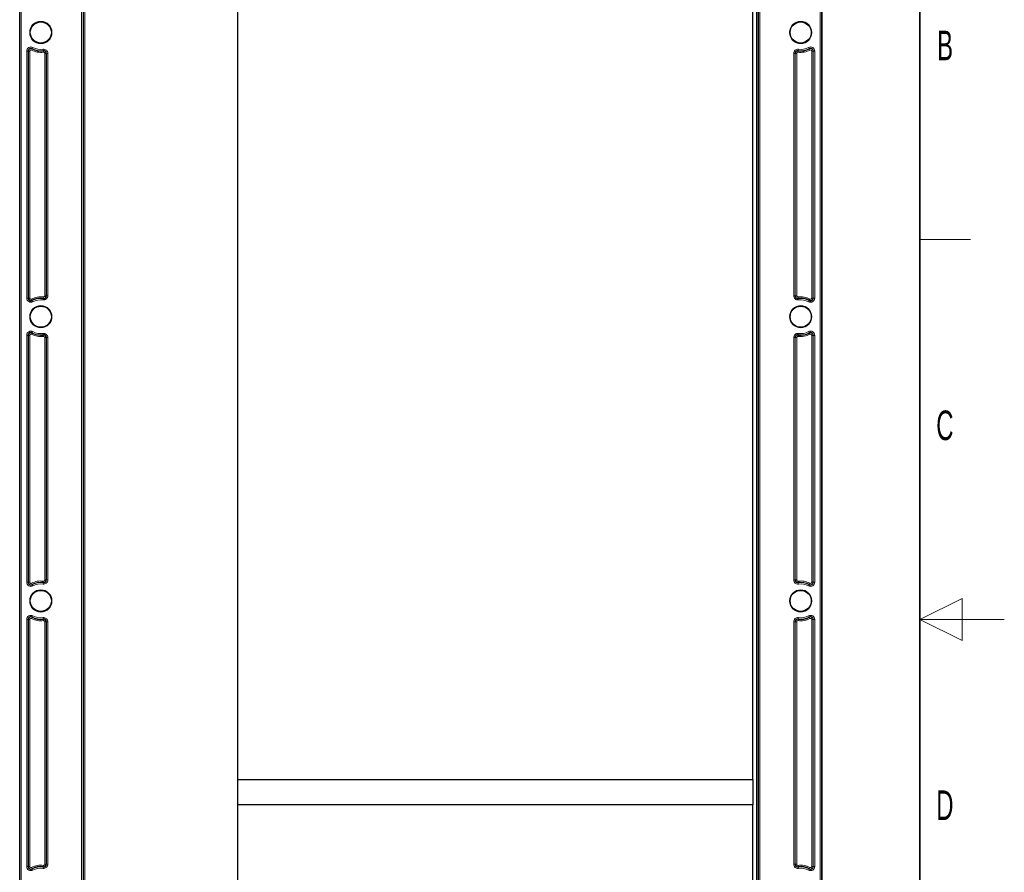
# Model space of a CAD drawing. Header units: millimetres. Extents: x 5 to 418, y 2 to 292.
# Tile 52 of 53: x 301 to 418, y 117 to 218. Entities that reach past the tile are written whole.
import ezdxf

# ---------------------------------------------------------------- set-up
doc = ezdxf.new("R2010")
doc.units = ezdxf.units.MM
doc.layers.add('SLD-0', color=7, linetype='Continuous')
doc.styles.add('SLDTEXTSTYLE1', font='TXT', dxfattribs={"width": 0.605})

msp = doc.modelspace()

# ---------------------------------------------------------------- linework, layer by layer
at = {"color": 7, "linetype": 'Continuous', "lineweight": 25}
for p, q in [((301.3827, 81.287), (301.3827, 251.287)), ((396.3827, 251.287), (396.3827, 81.287)), ((327.2161, 128.287), (327.2161, 242.4536)), ((388.2161, 128.287), (388.2161, 242.4536)), ((327.2161, 128.287), (388.2161, 128.287)), ((327.2161, 125.287), (327.2161, 128.287)), ((388.2161, 128.287), (388.2161, 125.287)), ((388.2161, 125.287), (327.2161, 125.287)), ((327.2161, 107.4536), (327.2161, 125.287)), ((388.2161, 107.4536), (388.2161, 125.287))]:
    msp.add_line(p, q, dxfattribs=at)
at = {"color": 7, "linetype": 'Continuous', "lineweight": 18}
for p, q in [((301.4031, 81.287), (301.4031, 251.287)), ((301.5698, 251.287), (301.5698, 81.287)), ((396.1957, 81.287), (396.1957, 251.287)), ((396.3623, 251.287), (396.3623, 81.287)), ((308.7189, 108.4536), (308.7189, 243.1203)), ((308.8856, 243.1203), (308.8856, 108.4536)), ((308.9497, 108.4536), (308.9497, 243.1203)), ((309.1163, 243.1203), (309.1163, 108.4536)), ((388.6491, 108.4536), (388.6491, 243.1203)), ((388.8158, 243.1203), (388.8158, 108.4536)), ((388.8799, 108.4536), (388.8799, 243.1203)), ((389.0465, 243.1203), (389.0465, 108.4536)), ((302.2189, 185.3314), (302.2189, 214.5759)), ((302.3856, 214.5759), (302.2189, 214.5759)), ((302.3856, 214.5759), (302.3856, 185.3314)), ((302.409, 214.5759), (302.3856, 214.5759)), ((302.409, 185.3314), (302.409, 214.5759)), ((302.5756, 214.5759), (302.409, 214.5759)), ((302.5756, 214.5759), (302.5756, 185.3314)), ((302.7816, 214.7001), (302.8594, 214.8475)), ((302.8594, 214.8475), (302.8703, 214.8682)), ((302.9481, 215.0155), (302.8703, 214.8682)), ((304.1498, 214.802), (304.172, 214.6368)), ((304.1751, 214.6136), (304.172, 214.6368)), ((304.1973, 214.4485), (304.1751, 214.6136)), ((393.5903, 214.6136), (393.5681, 214.4485)), ((393.5903, 214.6136), (393.5935, 214.6368)), ((393.6157, 214.802), (393.5935, 214.6368)), ((394.8174, 215.0155), (394.8952, 214.8682)), ((394.9061, 214.8475), (394.8952, 214.8682)), ((394.9061, 214.8475), (394.9838, 214.7001)), ((395.1899, 185.3314), (395.1899, 214.5759)), ((395.3565, 214.5759), (395.1899, 214.5759)), ((395.3565, 214.5759), (395.3565, 185.3314)), ((395.3565, 214.5759), (395.3799, 214.5759)), ((395.3799, 185.3314), (395.3799, 214.5759)), ((395.5465, 214.5759), (395.3799, 214.5759)), ((395.5465, 214.5759), (395.5465, 185.3314)), ((304.3565, 185.598), (304.3565, 214.3093)), ((304.5232, 214.3093), (304.3565, 214.3093)), ((304.5232, 214.3093), (304.5232, 185.598)), ((304.5232, 214.3093), (304.5465, 214.3093)), ((304.5465, 185.598), (304.5465, 214.3093)), ((304.7132, 214.3093), (304.5465, 214.3093)), ((304.7132, 214.3093), (304.7132, 185.598)), ((393.0523, 185.598), (393.0523, 214.3093)), ((393.2189, 214.3093), (393.0523, 214.3093)), ((393.2189, 214.3093), (393.2189, 185.598)), ((393.2423, 214.3093), (393.2189, 214.3093)), ((393.2423, 185.598), (393.2423, 214.3093)), ((393.4089, 214.3093), (393.2423, 214.3093)), ((393.4089, 214.3093), (393.4089, 185.598)), ((304.1751, 185.2936), (304.1973, 185.4588)), ((304.5232, 185.598), (304.3565, 185.598)), ((304.5232, 185.598), (304.5465, 185.598)), ((304.7132, 185.598), (304.5465, 185.598)), ((393.2189, 185.598), (393.0523, 185.598)), ((393.2423, 185.598), (393.2189, 185.598)), ((393.4089, 185.598), (393.2423, 185.598)), ((393.5681, 185.4588), (393.5903, 185.2936)), ((302.3856, 185.3314), (302.2189, 185.3314)), ((302.409, 185.3314), (302.3856, 185.3314)), ((302.5756, 185.3314), (302.409, 185.3314)), ((302.8594, 185.0598), (302.7816, 185.2072)), ((302.8594, 185.0598), (302.8703, 185.0391)), ((302.8703, 185.0391), (302.9481, 184.8917)), ((304.172, 185.2705), (304.1498, 185.1053)), ((304.1751, 185.2936), (304.172, 185.2705)), ((393.5903, 185.2936), (393.5935, 185.2705)), ((393.5935, 185.2705), (393.6157, 185.1053)), ((394.8952, 185.0391), (394.8174, 184.8917)), ((394.9061, 185.0598), (394.8952, 185.0391)), ((394.9838, 185.2072), (394.9061, 185.0598)), ((395.3565, 185.3314), (395.1899, 185.3314)), ((395.3565, 185.3314), (395.3799, 185.3314)), ((395.5465, 185.3314), (395.3799, 185.3314)), ((302.2189, 151.6647), (302.2189, 180.9092)), ((302.3856, 180.9092), (302.2189, 180.9092)), ((302.3856, 180.9092), (302.3856, 151.6647)), ((302.409, 180.9092), (302.3856, 180.9092)), ((302.409, 151.6647), (302.409, 180.9092)), ((302.5756, 180.9092), (302.409, 180.9092)), ((302.5756, 180.9092), (302.5756, 151.6647)), ((302.7816, 181.0334), (302.8594, 181.1808)), ((302.8594, 181.1808), (302.8703, 181.2015)), ((302.9481, 181.3489), (302.8703, 181.2015)), ((304.1498, 181.1353), (304.172, 180.9701)), ((304.1751, 180.947), (304.172, 180.9701)), ((304.1973, 180.7818), (304.1751, 180.947)), ((393.5903, 180.947), (393.5681, 180.7818)), ((393.5903, 180.947), (393.5935, 180.9701)), ((393.6157, 181.1353), (393.5935, 180.9701)), ((394.8174, 181.3489), (394.8952, 181.2015)), ((394.9061, 181.1808), (394.8952, 181.2015)), ((394.9061, 181.1808), (394.9838, 181.0334)), ((395.1899, 151.6647), (395.1899, 180.9092)), ((395.3565, 180.9092), (395.1899, 180.9092)), ((395.3565, 180.9092), (395.3565, 151.6647)), ((395.3565, 180.9092), (395.3799, 180.9092)), ((395.3799, 151.6647), (395.3799, 180.9092)), ((395.5465, 180.9092), (395.3799, 180.9092)), ((395.5465, 180.9092), (395.5465, 151.6647)), ((304.3565, 151.9313), (304.3565, 180.6426)), ((304.5232, 180.6426), (304.3565, 180.6426)), ((304.5232, 180.6426), (304.5232, 151.9313)), ((304.5232, 180.6426), (304.5465, 180.6426)), ((304.5465, 151.9313), (304.5465, 180.6426)), ((304.7132, 180.6426), (304.5465, 180.6426)), ((304.7132, 180.6426), (304.7132, 151.9313)), ((393.0523, 151.9313), (393.0523, 180.6426)), ((393.2189, 180.6426), (393.0523, 180.6426)), ((393.2189, 180.6426), (393.2189, 151.9313)), ((393.2423, 180.6426), (393.2189, 180.6426)), ((393.2423, 151.9313), (393.2423, 180.6426)), ((393.4089, 180.6426), (393.2423, 180.6426)), ((393.4089, 180.6426), (393.4089, 151.9313)), ((302.3856, 151.6647), (302.2189, 151.6647)), ((302.409, 151.6647), (302.3856, 151.6647)), ((302.5756, 151.6647), (302.409, 151.6647)), ((304.172, 151.6038), (304.1498, 151.4386)), ((304.1751, 151.627), (304.172, 151.6038)), ((304.1751, 151.627), (304.1973, 151.7921)), ((304.5232, 151.9313), (304.3565, 151.9313)), ((304.5232, 151.9313), (304.5465, 151.9313)), ((304.7132, 151.9313), (304.5465, 151.9313)), ((393.2189, 151.9313), (393.0523, 151.9313)), ((393.2423, 151.9313), (393.2189, 151.9313)), ((393.4089, 151.9313), (393.2423, 151.9313)), ((393.5681, 151.7921), (393.5903, 151.627)), ((393.5903, 151.627), (393.5935, 151.6038)), ((393.5935, 151.6038), (393.6157, 151.4386)), ((395.3565, 151.6647), (395.1899, 151.6647)), ((395.3565, 151.6647), (395.3799, 151.6647)), ((395.5465, 151.6647), (395.3799, 151.6647)), ((302.8594, 151.3931), (302.7816, 151.5405)), ((302.8594, 151.3931), (302.8703, 151.3724)), ((302.8703, 151.3724), (302.9481, 151.225)), ((394.8952, 151.3724), (394.8174, 151.225)), ((394.9061, 151.3931), (394.8952, 151.3724)), ((394.9838, 151.5405), (394.9061, 151.3931)), ((302.2189, 117.998), (302.2189, 147.2425)), ((302.3856, 147.2425), (302.2189, 147.2425)), ((302.3856, 147.2425), (302.3856, 117.998)), ((302.409, 147.2425), (302.3856, 147.2425)), ((302.409, 117.998), (302.409, 147.2425)), ((302.5756, 147.2425), (302.409, 147.2425)), ((302.5756, 147.2425), (302.5756, 117.998)), ((302.7816, 147.3668), (302.8594, 147.5142)), ((302.8594, 147.5142), (302.8703, 147.5348)), ((302.9481, 147.6822), (302.8703, 147.5348)), ((304.1498, 147.4686), (304.172, 147.3035)), ((304.1751, 147.2803), (304.172, 147.3035)), ((304.1973, 147.1152), (304.1751, 147.2803)), ((304.3565, 118.2646), (304.3565, 146.976)), ((304.5232, 146.976), (304.3565, 146.976)), ((304.5232, 146.976), (304.5232, 118.2646)), ((304.5232, 146.976), (304.5465, 146.976)), ((304.5465, 118.2646), (304.5465, 146.976)), ((304.7132, 146.976), (304.5465, 146.976)), ((304.7132, 146.976), (304.7132, 118.2646)), ((393.0523, 118.2646), (393.0523, 146.976)), ((393.2189, 146.976), (393.0523, 146.976)), ((393.2189, 146.976), (393.2189, 118.2646)), ((393.2423, 146.976), (393.2189, 146.976)), ((393.2423, 118.2646), (393.2423, 146.976)), ((393.4089, 146.976), (393.2423, 146.976)), ((393.4089, 146.976), (393.4089, 118.2646)), ((393.5903, 147.2803), (393.5681, 147.1152)), ((393.5903, 147.2803), (393.5935, 147.3035)), ((393.6157, 147.4686), (393.5935, 147.3035)), ((394.8174, 147.6822), (394.8952, 147.5348)), ((394.9061, 147.5142), (394.8952, 147.5348)), ((394.9061, 147.5142), (394.9838, 147.3668)), ((395.1899, 117.998), (395.1899, 147.2425)), ((395.3565, 147.2425), (395.1899, 147.2425)), ((395.3565, 147.2425), (395.3565, 117.998)), ((395.3565, 147.2425), (395.3799, 147.2425)), ((395.3799, 117.998), (395.3799, 147.2425)), ((395.5465, 147.2425), (395.3799, 147.2425)), ((395.5465, 147.2425), (395.5465, 117.998)), ((302.3856, 117.998), (302.2189, 117.998)), ((302.409, 117.998), (302.3856, 117.998)), ((302.5756, 117.998), (302.409, 117.998)), ((302.8594, 117.7264), (302.7816, 117.8738)), ((304.172, 117.9371), (304.1498, 117.772)), ((304.1751, 117.9603), (304.172, 117.9371)), ((304.1751, 117.9603), (304.1973, 118.1254)), ((304.5232, 118.2646), (304.3565, 118.2646)), ((304.5232, 118.2646), (304.5465, 118.2646)), ((304.7132, 118.2646), (304.5465, 118.2646)), ((393.2189, 118.2646), (393.0523, 118.2646)), ((393.2423, 118.2646), (393.2189, 118.2646)), ((393.4089, 118.2646), (393.2423, 118.2646)), ((393.5681, 118.1254), (393.5903, 117.9603)), ((393.5903, 117.9603), (393.5935, 117.9371)), ((393.5935, 117.9371), (393.6157, 117.772)), ((394.9838, 117.8738), (394.9061, 117.7264)), ((395.3565, 117.998), (395.1899, 117.998)), ((395.3565, 117.998), (395.3799, 117.998)), ((395.5465, 117.998), (395.3799, 117.998)), ((302.8594, 117.7264), (302.8703, 117.7058)), ((302.8703, 117.7058), (302.9481, 117.5584)), ((394.8952, 117.7058), (394.8174, 117.5584)), ((394.9061, 117.7264), (394.8952, 117.7058))]:
    msp.add_line(p, q, dxfattribs=at)
for centre in [(303.8827, 216.787), (393.8827, 216.787), (303.8827, 183.1203), (393.8827, 183.1203), (303.8827, 149.4536), (393.8827, 149.4536)]:
    msp.add_circle(centre, 1.3167, dxfattribs=at)
at = {"color": 7, "linetype": 'Continuous', "lineweight": 25}
for centre in [(303.8827, 216.787), (393.8827, 216.787), (303.8827, 183.1203), (393.8827, 183.1203), (303.8827, 149.4536), (393.8827, 149.4536)]:
    msp.add_circle(centre, 1.25, dxfattribs=at)
at = {"color": 7, "linetype": 'Continuous', "lineweight": 18}
for centre, radius, start, end in [((302.7161, 214.5759), 0.4971, 62.181861, 180), ((302.7161, 214.5759), 0.3071, 62.181861, 180), ((302.7161, 214.5759), 0.1405, 62.181861, 180), ((303.8827, 216.787), 2.3595, 242.181861, 277.662256), ((303.8827, 216.787), 2.1695, 242.181861, 277.662256), ((303.8827, 216.787), 2.0029, 242.181861, 277.662256), ((304.2161, 214.3093), 0.4971, 0, 97.662256), ((304.2161, 214.3093), 0.3071, 0, 97.662256), ((393.5494, 214.3093), 0.4971, 82.337744, 180), ((393.5494, 214.3093), 0.3071, 82.337744, 180), ((393.8827, 216.787), 2.3595, 262.337744, 297.818139), ((393.8827, 216.787), 2.1695, 262.337744, 297.818139), ((393.8827, 216.787), 2.0029, 262.337744, 297.818139), ((395.0494, 214.5759), 0.4971, 0, 117.818139), ((395.0494, 214.5759), 0.3071, 0, 117.818139), ((395.0494, 214.5759), 0.1405, 0, 117.818139), ((304.2161, 214.3093), 0.1405, 0, 97.662256), ((393.5494, 214.3093), 0.1405, 82.337744, 180), ((303.8827, 183.1203), 2.3595, 82.337744, 117.818139), ((304.2161, 185.598), 0.4971, 262.337744, 0), ((304.2161, 185.598), 0.3071, 262.337744, 0), ((304.2161, 185.598), 0.1405, 262.337744, 0), ((393.5494, 185.598), 0.4971, 180, 277.662256), ((393.5494, 185.598), 0.3071, 180, 277.662256), ((393.5494, 185.598), 0.1405, 180, 277.662256), ((393.8827, 183.1203), 2.3595, 62.181861, 97.662256), ((302.7161, 185.3314), 0.4971, 180, 297.818139), ((302.7161, 185.3314), 0.3071, 180, 297.818139), ((302.7161, 185.3314), 0.1405, 180, 297.818139), ((303.8827, 183.1203), 2.1695, 82.337744, 117.818139), ((303.8827, 183.1203), 2.0029, 82.337744, 117.818139), ((393.8827, 183.1203), 2.1695, 62.181861, 97.662256), ((393.8827, 183.1203), 2.0029, 62.181861, 97.662256), ((395.0494, 185.3314), 0.4971, 242.181861, 0), ((395.0494, 185.3314), 0.3071, 242.181861, 0), ((395.0494, 185.3314), 0.1405, 242.181861, 0), ((302.7161, 180.9092), 0.4971, 62.181861, 180), ((302.7161, 180.9092), 0.3071, 62.181861, 180), ((302.7161, 180.9092), 0.1405, 62.181861, 180), ((303.8827, 183.1203), 2.3595, 242.181861, 277.662256), ((303.8827, 183.1203), 2.1695, 242.181861, 277.662256), ((303.8827, 183.1203), 2.0029, 242.181861, 277.662256), ((304.2161, 180.6426), 0.4971, 0, 97.662256), ((304.2161, 180.6426), 0.3071, 0, 97.662256), ((304.2161, 180.6426), 0.1405, 0, 97.662256), ((393.5494, 180.6426), 0.4971, 82.337744, 180), ((393.5494, 180.6426), 0.3071, 82.337744, 180), ((393.5494, 180.6426), 0.1405, 82.337744, 180), ((393.8827, 183.1203), 2.3595, 262.337744, 297.818139), ((393.8827, 183.1203), 2.1695, 262.337744, 297.818139), ((393.8827, 183.1203), 2.0029, 262.337744, 297.818139), ((395.0494, 180.9092), 0.4971, 0, 117.818139), ((395.0494, 180.9092), 0.3071, 0, 117.818139), ((395.0494, 180.9092), 0.1405, 0, 117.818139), ((302.7161, 151.6647), 0.4971, 180, 297.818139), ((302.7161, 151.6647), 0.3071, 180, 297.818139), ((302.7161, 151.6647), 0.1405, 180, 297.818139), ((303.8827, 149.4536), 2.3595, 82.337744, 117.818139), ((303.8827, 149.4536), 2.1695, 82.337744, 117.818139), ((304.2161, 151.9313), 0.4971, 262.337744, 0), ((304.2161, 151.9313), 0.3071, 262.337744, 0), ((304.2161, 151.9313), 0.1405, 262.337744, 0), ((393.5494, 151.9313), 0.4971, 180, 277.662256), ((393.5494, 151.9313), 0.3071, 180, 277.662256), ((393.5494, 151.9313), 0.1405, 180, 277.662256), ((393.8827, 149.4536), 2.3595, 62.181861, 97.662256), ((393.8827, 149.4536), 2.1695, 62.181861, 97.662256), ((395.0494, 151.6647), 0.4971, 242.181861, 0), ((395.0494, 151.6647), 0.3071, 242.181861, 0), ((395.0494, 151.6647), 0.1405, 242.181861, 0), ((303.8827, 149.4536), 2.0029, 82.337744, 117.818139), ((393.8827, 149.4536), 2.0029, 62.181861, 97.662256), ((302.7161, 147.2425), 0.4971, 62.181861, 180), ((302.7161, 147.2425), 0.3071, 62.181861, 180), ((302.7161, 147.2425), 0.1405, 62.181861, 180), ((303.8827, 149.4536), 2.3595, 242.181861, 277.662256), ((303.8827, 149.4536), 2.1695, 242.181861, 277.662256), ((303.8827, 149.4536), 2.0029, 242.181861, 277.662256), ((304.2161, 146.976), 0.4971, 0, 97.662256), ((304.2161, 146.976), 0.3071, 0, 97.662256), ((304.2161, 146.976), 0.1405, 0, 97.662256), ((393.5494, 146.976), 0.4971, 82.337744, 180), ((393.5494, 146.976), 0.3071, 82.337744, 180), ((393.5494, 146.976), 0.1405, 82.337744, 180), ((393.8827, 149.4536), 2.3595, 262.337744, 297.818139), ((393.8827, 149.4536), 2.1695, 262.337744, 297.818139), ((393.8827, 149.4536), 2.0029, 262.337744, 297.818139), ((395.0494, 147.2425), 0.4971, 0, 117.818139), ((395.0494, 147.2425), 0.3071, 0, 117.818139), ((395.0494, 147.2425), 0.1405, 0, 117.818139), ((302.7161, 117.998), 0.4971, 180, 297.818139), ((302.7161, 117.998), 0.3071, 180, 297.818139), ((302.7161, 117.998), 0.1405, 180, 297.818139), ((303.8827, 115.787), 2.3595, 82.337744, 117.818139), ((303.8827, 115.787), 2.1695, 82.337744, 117.818139), ((303.8827, 115.787), 2.0029, 82.337744, 117.818139), ((304.2161, 118.2646), 0.4971, 262.337744, 0), ((304.2161, 118.2646), 0.3071, 262.337744, 0), ((304.2161, 118.2646), 0.1405, 262.337744, 0), ((393.5494, 118.2646), 0.4971, 180, 277.662256), ((393.5494, 118.2646), 0.3071, 180, 277.662256), ((393.5494, 118.2646), 0.1405, 180, 277.662256), ((393.8827, 115.787), 2.3595, 62.181861, 97.662256), ((393.8827, 115.787), 2.1695, 62.181861, 97.662256), ((393.8827, 115.787), 2.0029, 62.181861, 97.662256), ((395.0494, 117.998), 0.4971, 242.181861, 0), ((395.0494, 117.998), 0.3071, 242.181861, 0), ((395.0494, 117.998), 0.1405, 242.181861, 0)]:
    msp.add_arc(centre, radius, start, end, dxfattribs=at)
at = {"color": 7, "linetype": 'Continuous', "lineweight": 25}
for centre, radius, start, end in [((302.7161, 214.5759), 0.3305, 62.181861, 180), ((303.8827, 216.787), 2.1929, 242.181861, 277.662256), ((304.2161, 214.3093), 0.3305, 0, 97.662256), ((393.5494, 214.3093), 0.3305, 82.337744, 180), ((393.8827, 216.787), 2.1929, 262.337744, 297.818139), ((395.0494, 214.5759), 0.3305, 0, 117.818139), ((304.2161, 185.598), 0.3305, 262.337744, 0), ((393.5494, 185.598), 0.3305, 180, 277.662256), ((302.7161, 185.3314), 0.3305, 180, 297.818139), ((303.8827, 183.1203), 2.1929, 82.337744, 117.818139), ((393.8827, 183.1203), 2.1929, 62.181861, 97.662256), ((395.0494, 185.3314), 0.3305, 242.181861, 0), ((302.7161, 180.9092), 0.3305, 62.181861, 180), ((303.8827, 183.1203), 2.1929, 242.181861, 277.662256), ((304.2161, 180.6426), 0.3305, 0, 97.662256), ((393.5494, 180.6426), 0.3305, 82.337744, 180), ((393.8827, 183.1203), 2.1929, 262.337744, 297.818139), ((395.0494, 180.9092), 0.3305, 0, 117.818139), ((302.7161, 151.6647), 0.3305, 180, 297.818139), ((303.8827, 149.4536), 2.1929, 82.337744, 117.818139), ((304.2161, 151.9313), 0.3305, 262.337744, 0), ((393.5494, 151.9313), 0.3305, 180, 277.662256), ((393.8827, 149.4536), 2.1929, 62.181861, 97.662256), ((395.0494, 151.6647), 0.3305, 242.181861, 0), ((302.7161, 147.2425), 0.3305, 62.181861, 180), ((303.8827, 149.4536), 2.1929, 242.181861, 277.662256), ((304.2161, 146.976), 0.3305, 0, 97.662256), ((393.5494, 146.976), 0.3305, 82.337744, 180), ((393.8827, 149.4536), 2.1929, 262.337744, 297.818139), ((395.0494, 147.2425), 0.3305, 0, 117.818139), ((302.7161, 117.998), 0.3305, 180, 297.818139), ((303.8827, 115.787), 2.1929, 82.337744, 117.818139), ((304.2161, 118.2646), 0.3305, 262.337744, 0), ((393.5494, 118.2646), 0.3305, 180, 277.662256), ((393.8827, 115.787), 2.1929, 62.181861, 97.662256), ((395.0494, 117.998), 0.3305, 242.181861, 0)]:
    msp.add_arc(centre, radius, start, end, dxfattribs=at)
at = {"layer": 'SLD-0', "lineweight": 35}
msp.add_line((408, 12), (408, 282.5), dxfattribs=at)
at = {"layer": 'SLD-0', "lineweight": 18}
msp.add_line((408, 192.25), (414, 192.25), dxfattribs=at)
at = {"layer": 'SLD-0', "color": 7, "linetype": 'Continuous', "lineweight": 18}
for p, q in [((413, 149.75), (408, 147.25)), ((413, 144.75), (413, 149.75)), ((418, 147.25), (408, 147.25)), ((408, 147.25), (413, 144.75))]:
    msp.add_line(p, q, dxfattribs=at)

# ---------------------------------------------------------------- texts
at = {"layer": 'SLD-0', "char_height": 3.5, "attachment_point": 2, "style": 'SLDTEXTSTYLE1'}
for s, insert in [('B', (410.9816, 217.0011)), ('C', (410.9597, 172.0011)), ('D', (410.9597, 127.0011))]:
    msp.add_mtext(s, dxfattribs=dict(at, insert=insert))

doc.saveas('drawing.dxf')
